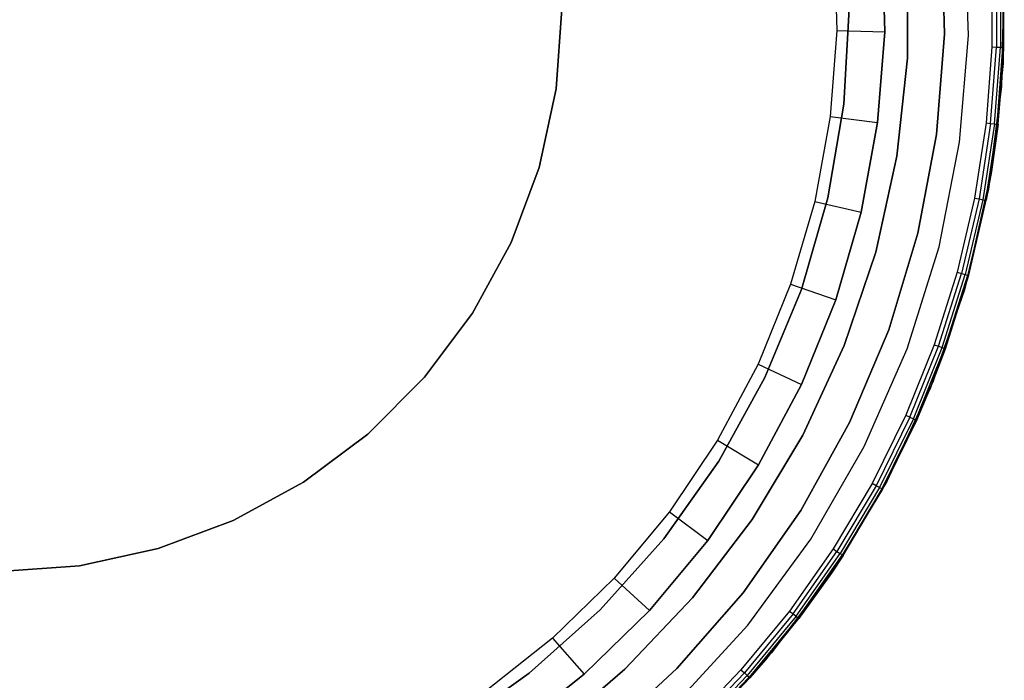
# Model space of a CAD drawing. Extents: x -4.24 to 4.16, y -4.27 to 4.13.
# Tile 4 of 8: x 0.05 to 4.16, y -2.88 to -0.12. Entities that reach past the tile are written whole.
import ezdxf

# ---------------------------------------------------------------- set-up
doc = ezdxf.new("R2010")
doc.units = 0
doc.header["$LTSCALE"] = 2.54
doc.layers.get('0').update_dxf_attribs({"color": 13, "linetype": 'CONTINUOUS'})

# ---------------------------------------------------------------- blocks, each defined once
blk = doc.blocks.new('Z_O_ENIE_SILBA_STL_1')
at = {"color": 0}
for p, q in [((8.2905, 4.1304, -5.8), (8.2782, 4.5764, -5.8)), ((8.2905, 4.1304, -0.15), (8.2782, 4.5764, -0.15)), ((8.2905, 4.1304, -5.8), (8.2782, 4.5764, -5.8)), ((8.2905, 4.1304, -0.15), (8.2782, 4.5764, -0.15)), ((7.9408, 4.1467, -6.2995), (7.931, 4.5275, -6.2995)), ((7.931, 4.5275, -4.6995), (7.9408, 4.1467, -4.6995)), ((7.931, 4.5275, -4.6995), (7.9408, 4.1467, -4.6995)), ((7.9408, 4.1467, -6.2995), (7.931, 4.5275, -6.2995)), ((8.1906, 4.1368, -7.1), (8.1794, 4.5572, -7.1)), ((8.1794, 4.5572, -6.95), (8.1906, 4.1368, -6.95)), ((8.1906, 4.1368, -7.1), (8.1794, 4.5572, -7.1)), ((8.1794, 4.5572, -6.95), (8.1906, 4.1368, -6.95)), ((7.7316, 4.5121, -6.4995), (7.7408, 4.1519, -6.4995)), ((7.7316, 4.5121, -6.4995), (7.7408, 4.1519, -6.4995)), ((8.0364, 4.0363, -6.95), (8.0364, 4.4477, -6.95)), ((8.0364, 4.4477, -6.76), (8.0364, 4.0363, -6.76)), ((8.0364, 4.0363, -6.95), (8.0364, 4.4477, -6.95)), ((8.0364, 4.4477, -6.76), (8.0364, 4.0363, -6.76)), ((8.4358, 4.4694), (8.4358, 4.0146)), ((8.4358, 4.4694), (8.4358, 4.0146)), ((8.4351, 4.4027, -5.7691), (8.4351, 4.0813, -5.7691)), ((8.4351, 4.4027, -5.7691), (8.4351, 4.0813, -5.7691)), ((8.4389, 4.0811, -5.75), (8.4389, 4.4029, -5.75)), ((8.4389, 4.0811, -5.75), (8.4389, 4.4029, -5.75)), ((8.389, 4.401, -5.8), (8.389, 4.083, -5.8)), ((8.389, 4.401, -5.8), (8.389, 4.083, -5.8)), ((8.4081, 4.4017, -5.7962), (8.4081, 4.0823, -5.7962)), ((8.4081, 4.4017, -5.7962), (8.4081, 4.0823, -5.7962)), ((8.4243, 4.4023, -5.7854), (8.4243, 4.0817, -5.7854)), ((8.4243, 4.4023, -5.7854), (8.4243, 4.0817, -5.7854)), ((8.4406, 4.3501, -5.8), (8.4295, 3.9179, -5.8)), ((8.4295, 3.9179, -7.1), (8.4406, 4.3501, -7.1)), ((8.4406, 4.3501, -5.8), (8.4295, 3.9179, -5.8)), ((8.4295, 3.9179, -7.1), (8.4406, 4.3501, -7.1)), ((6.592, 4.242), (6.5681, 3.9076)), ((6.5681, 3.9076, -0.15), (6.592, 4.242, -0.15)), ((6.592, 4.242), (6.5681, 3.9076)), ((6.5681, 3.9076, -0.15), (6.592, 4.242, -0.15)), ((7.792, 4.242, -6.76), (7.7697, 3.8445, -6.76)), ((7.7697, 3.8445, -5.8), (7.792, 4.242, -5.8)), ((7.7697, 3.8445, -5.8), (7.792, 4.242, -5.8)), ((7.792, 4.242, -6.76), (7.7697, 3.8445, -6.76)), ((7.7408, 4.1519, -6.4995), (7.713, 3.7926, -6.4995)), ((7.7408, 4.1519, -6.4995), (7.713, 3.7926, -6.4995)), ((7.7408, 4.1519, -6.4995), (7.9408, 4.1467, -6.2995)), ((7.7408, 4.1519, -6.4995), (7.9408, 4.1467, -6.2995)), ((7.9114, 3.7669, -6.2995), (7.9408, 4.1467, -6.2995)), ((7.9408, 4.1467, -4.6995), (7.9114, 3.7669, -4.6995)), ((7.9408, 4.1467, -4.6995), (7.9114, 3.7669, -4.6995)), ((7.9114, 3.7669, -6.2995), (7.9408, 4.1467, -6.2995)), ((7.9408, 4.1467, -6.2995), (7.9408, 4.1467, -4.6995)), ((7.9408, 4.1467, -6.2995), (7.9408, 4.1467, -4.6995)), ((8.1571, 3.7177, -7.1), (8.1906, 4.1368, -7.1)), ((8.1906, 4.1368, -6.95), (8.1571, 3.7177, -6.95)), ((8.1571, 3.7177, -7.1), (8.1906, 4.1368, -7.1)), ((8.1906, 4.1368, -6.95), (8.1571, 3.7177, -6.95)), ((8.1906, 4.1368, -7.1), (8.1906, 4.1368, -6.95)), ((8.1906, 4.1368, -7.1), (8.1906, 4.1368, -6.95)), ((8.2536, 3.6857, -5.8), (8.2905, 4.1304, -5.8)), ((8.2536, 3.6857, -0.15), (8.2905, 4.1304, -0.15)), ((8.2536, 3.6857, -5.8), (8.2905, 4.1304, -5.8)), ((8.2536, 3.6857, -0.15), (8.2905, 4.1304, -0.15)), ((8.2905, 4.1304, -0.15), (8.2905, 4.1304, -5.8)), ((8.2905, 4.1304, -0.15), (8.2905, 4.1304, -5.8)), ((8.389, 4.083, -5.8), (8.3646, 3.7661, -5.8)), ((8.389, 4.083, -5.8), (8.3646, 3.7661, -5.8)), ((8.3836, 3.7639, -5.7962), (8.4081, 4.0823, -5.7962)), ((8.3836, 3.7639, -5.7962), (8.4081, 4.0823, -5.7962)), ((8.389, 4.083, -5.8), (8.4081, 4.0823, -5.7962)), ((8.389, 4.083, -5.8), (8.4081, 4.0823, -5.7962)), ((8.3997, 3.762, -5.7854), (8.4243, 4.0817, -5.7854)), ((8.3997, 3.762, -5.7854), (8.4243, 4.0817, -5.7854)), ((8.4081, 4.0823, -5.7962), (8.4243, 4.0817, -5.7854)), ((8.4081, 4.0823, -5.7962), (8.4243, 4.0817, -5.7854)), ((8.4105, 3.7608, -5.7691), (8.4351, 4.0813, -5.7691)), ((8.4105, 3.7608, -5.7691), (8.4351, 4.0813, -5.7691)), ((8.4243, 4.0817, -5.7854), (8.4351, 4.0813, -5.7691)), ((8.4243, 4.0817, -5.7854), (8.4351, 4.0813, -5.7691)), ((8.4358, 4.0146, -5.75), (8.4351, 4.0813, -5.7691)), ((8.4351, 4.0813, -5.7691), (8.4389, 4.0811, -5.75)), ((8.4358, 4.0146, -5.75), (8.4351, 4.0813, -5.7691)), ((8.4351, 4.0813, -5.7691), (8.4389, 4.0811, -5.75)), ((8.4358, 4.0146), (8.4389, 4.0811, -5.75)), ((8.4358, 4.0146, -5.75), (8.4389, 4.0811, -5.75)), ((8.4358, 4.0146), (8.4389, 4.0811, -5.75)), ((8.4358, 4.0146, -5.75), (8.4389, 4.0811, -5.75)), ((7.9919, 3.6272, -6.95), (8.0364, 4.0363, -6.95)), ((8.0364, 4.0363, -6.76), (7.9919, 3.6272, -6.76)), ((7.9919, 3.6272, -6.95), (8.0364, 4.0363, -6.95)), ((8.0364, 4.0363, -6.76), (7.9919, 3.6272, -6.76)), ((8.0364, 4.0363, -6.95), (8.0364, 4.0363, -6.76)), ((8.0364, 4.0363, -6.95), (8.0364, 4.0363, -6.76)), ((8.4358, 4.0146), (8.3867, 3.5625)), ((8.4358, 4.0146), (8.3867, 3.5625)), ((8.4105, 3.7608, -5.7691), (8.4358, 4.0146, -5.75)), ((8.4105, 3.7608, -5.7691), (8.4358, 4.0146, -5.75)), ((8.4143, 3.7603, -5.75), (8.4358, 4.0146)), ((8.4143, 3.7603, -5.75), (8.4358, 4.0146)), ((8.4143, 3.7603, -5.75), (8.4358, 4.0146, -5.75)), ((8.4143, 3.7603, -5.75), (8.4358, 4.0146, -5.75)), ((8.4358, 4.0146, -5.75), (8.4358, 4.0146)), ((8.4358, 4.0146, -5.75), (8.4358, 4.0146)), ((8.4295, 3.9179, -5.8), (8.374, 3.489, -5.8)), ((8.374, 3.489, -7.1), (8.4295, 3.9179, -7.1)), ((8.4295, 3.9179, -5.8), (8.374, 3.489, -5.8)), ((8.374, 3.489, -7.1), (8.4295, 3.9179, -7.1)), ((8.4295, 3.9179, -5.8), (8.4295, 3.9179, -7.1)), ((8.4295, 3.9179, -5.8), (8.4295, 3.9179, -7.1)), ((6.5681, 3.9076), (6.4968, 3.5799)), ((6.4968, 3.5799, -0.15), (6.5681, 3.9076, -0.15)), ((6.5681, 3.9076), (6.4968, 3.5799)), ((6.4968, 3.5799, -0.15), (6.5681, 3.9076, -0.15)), ((6.5681, 3.9076), (6.5681, 3.9076, -0.15)), ((6.5681, 3.9076), (6.5681, 3.9076, -0.15)), ((7.7697, 3.8445, -6.76), (7.703, 3.4521, -6.76)), ((7.703, 3.4521, -5.8), (7.7697, 3.8445, -5.8)), ((7.703, 3.4521, -5.8), (7.7697, 3.8445, -5.8)), ((7.7697, 3.8445, -6.76), (7.703, 3.4521, -6.76)), ((7.7697, 3.8445, -6.76), (7.7697, 3.8445, -5.8)), ((7.7697, 3.8445, -6.76), (7.7697, 3.8445, -5.8)), ((7.713, 3.7926, -6.4995), (7.6484, 3.4381, -6.4995)), ((7.713, 3.7926, -6.4995), (7.6484, 3.4381, -6.4995)), ((7.713, 3.7926, -6.4995), (7.9114, 3.7669, -6.2995)), ((7.713, 3.7926, -6.4995), (7.9114, 3.7669, -6.2995)), ((7.8431, 3.3922, -6.2995), (7.9114, 3.7669, -6.2995)), ((7.9114, 3.7669, -4.6995), (7.8431, 3.3922, -4.6995)), ((7.9114, 3.7669, -4.6995), (7.8431, 3.3922, -4.6995)), ((7.8431, 3.3922, -6.2995), (7.9114, 3.7669, -6.2995)), ((7.9114, 3.7669, -6.2995), (7.9114, 3.7669, -4.6995)), ((7.9114, 3.7669, -6.2995), (7.9114, 3.7669, -4.6995)), ((8.3646, 3.7661, -5.8), (8.3161, 3.4519, -5.8)), ((8.3646, 3.7661, -5.8), (8.3161, 3.4519, -5.8)), ((8.3836, 3.7639, -5.7962), (8.3349, 3.4482, -5.7962)), ((8.3836, 3.7639, -5.7962), (8.3349, 3.4482, -5.7962)), ((8.3997, 3.762, -5.7854), (8.3508, 3.4451, -5.7854)), ((8.3997, 3.762, -5.7854), (8.3508, 3.4451, -5.7854)), ((8.4105, 3.7608, -5.7691), (8.3614, 3.4431, -5.7691)), ((8.4105, 3.7608, -5.7691), (8.3614, 3.4431, -5.7691)), ((8.3646, 3.7661, -5.8), (8.3836, 3.7639, -5.7962)), ((8.3646, 3.7661, -5.8), (8.3836, 3.7639, -5.7962)), ((8.3836, 3.7639, -5.7962), (8.3997, 3.762, -5.7854)), ((8.3836, 3.7639, -5.7962), (8.3997, 3.762, -5.7854)), ((8.4105, 3.7608, -5.7691), (8.3867, 3.5625, -5.75)), ((8.4105, 3.7608, -5.7691), (8.3867, 3.5625, -5.75)), ((8.3867, 3.5625, -5.75), (8.4143, 3.7603, -5.75)), ((8.4143, 3.7603, -5.75), (8.3867, 3.5625)), ((8.4143, 3.7603, -5.75), (8.3867, 3.5625)), ((8.3867, 3.5625, -5.75), (8.4143, 3.7603, -5.75)), ((8.3997, 3.762, -5.7854), (8.4105, 3.7608, -5.7691)), ((8.3997, 3.762, -5.7854), (8.4105, 3.7608, -5.7691)), ((8.4143, 3.7603, -5.75), (8.4105, 3.7608, -5.7691)), ((8.4143, 3.7603, -5.75), (8.4105, 3.7608, -5.7691)), ((8.0791, 3.3046, -7.1), (8.1571, 3.7177, -7.1)), ((8.1571, 3.7177, -6.95), (8.0791, 3.3046, -6.95)), ((8.0791, 3.3046, -7.1), (8.1571, 3.7177, -7.1)), ((8.1571, 3.7177, -6.95), (8.0791, 3.3046, -6.95)), ((8.1571, 3.7177, -7.1), (8.1571, 3.7177, -6.95)), ((8.1571, 3.7177, -7.1), (8.1571, 3.7177, -6.95)), ((8.1681, 3.2478, -5.8), (8.2536, 3.6857, -5.8)), ((8.1681, 3.2478, -0.15), (8.2536, 3.6857, -0.15)), ((8.1681, 3.2478, -5.8), (8.2536, 3.6857, -5.8)), ((8.1681, 3.2478, -0.15), (8.2536, 3.6857, -0.15)), ((8.2536, 3.6857, -0.15), (8.2536, 3.6857, -5.8)), ((8.2536, 3.6857, -0.15), (8.2536, 3.6857, -5.8)), ((7.9035, 3.2254, -6.95), (7.9919, 3.6272, -6.95)), ((7.9919, 3.6272, -6.76), (7.9035, 3.2254, -6.76)), ((7.9035, 3.2254, -6.95), (7.9919, 3.6272, -6.95)), ((7.9919, 3.6272, -6.76), (7.9035, 3.2254, -6.76)), ((7.9919, 3.6272, -6.95), (7.9919, 3.6272, -6.76)), ((7.9919, 3.6272, -6.95), (7.9919, 3.6272, -6.76)), ((6.4968, 3.5799), (6.3796, 3.2658)), ((6.3796, 3.2658, -0.15), (6.4968, 3.5799, -0.15)), ((6.4968, 3.5799), (6.3796, 3.2658)), ((6.3796, 3.2658, -0.15), (6.4968, 3.5799, -0.15)), ((6.4968, 3.5799), (6.4968, 3.5799, -0.15)), ((6.4968, 3.5799), (6.4968, 3.5799, -0.15)), ((8.2889, 3.1184, -5.75), (8.3867, 3.5625)), ((8.3867, 3.5625), (8.2889, 3.1184)), ((8.2889, 3.1184, -5.75), (8.3867, 3.5625)), ((8.3867, 3.5625), (8.2889, 3.1184)), ((8.2919, 3.1291, -5.75), (8.3867, 3.5625)), ((8.2919, 3.1291, -5.75), (8.3867, 3.5625)), ((8.3614, 3.4431, -5.7691), (8.3867, 3.5625, -5.75)), ((8.3614, 3.4431, -5.7691), (8.3867, 3.5625, -5.75)), ((8.3652, 3.4424, -5.75), (8.3867, 3.5625, -5.75)), ((8.3867, 3.5625), (8.3652, 3.4424, -5.75)), ((8.3867, 3.5625), (8.3652, 3.4424, -5.75)), ((8.3652, 3.4424, -5.75), (8.3867, 3.5625, -5.75)), ((8.3867, 3.5625, -5.75), (8.3867, 3.5625)), ((8.3867, 3.5625, -5.75), (8.3867, 3.5625)), ((8.374, 3.489, -5.8), (8.2746, 3.0682, -5.8)), ((8.2746, 3.0682, -7.1), (8.374, 3.489, -7.1)), ((8.374, 3.489, -5.8), (8.2746, 3.0682, -5.8)), ((8.2746, 3.0682, -7.1), (8.374, 3.489, -7.1)), ((8.374, 3.489, -5.8), (8.374, 3.489, -7.1)), ((8.374, 3.489, -5.8), (8.374, 3.489, -7.1)), ((7.6484, 3.4381, -6.4995), (7.5477, 3.0921, -6.4995)), ((7.6484, 3.4381, -6.4995), (7.5477, 3.0921, -6.4995)), ((7.703, 3.4521, -6.76), (7.5928, 3.0695, -6.76)), ((7.5928, 3.0695, -5.8), (7.703, 3.4521, -5.8)), ((7.5928, 3.0695, -5.8), (7.703, 3.4521, -5.8)), ((7.703, 3.4521, -6.76), (7.5928, 3.0695, -6.76)), ((7.6484, 3.4381, -6.4995), (7.8431, 3.3922, -6.2995)), ((7.6484, 3.4381, -6.4995), (7.8431, 3.3922, -6.2995)), ((7.703, 3.4521, -6.76), (7.703, 3.4521, -5.8)), ((7.703, 3.4521, -6.76), (7.703, 3.4521, -5.8)), ((8.3161, 3.4519, -5.8), (8.2437, 3.1423, -5.8)), ((8.3161, 3.4519, -5.8), (8.2437, 3.1423, -5.8)), ((8.3349, 3.4482, -5.7962), (8.2621, 3.1373, -5.7962)), ((8.3349, 3.4482, -5.7962), (8.2621, 3.1373, -5.7962)), ((8.3508, 3.4451, -5.7854), (8.2777, 3.133, -5.7854)), ((8.3508, 3.4451, -5.7854), (8.2777, 3.133, -5.7854)), ((8.3614, 3.4431, -5.7691), (8.2882, 3.1301, -5.7691)), ((8.3614, 3.4431, -5.7691), (8.2882, 3.1301, -5.7691)), ((8.2919, 3.1291, -5.75), (8.3652, 3.4424, -5.75)), ((8.2919, 3.1291, -5.75), (8.3652, 3.4424, -5.75)), ((8.3161, 3.4519, -5.8), (8.3349, 3.4482, -5.7962)), ((8.3161, 3.4519, -5.8), (8.3349, 3.4482, -5.7962)), ((8.3349, 3.4482, -5.7962), (8.3508, 3.4451, -5.7854)), ((8.3349, 3.4482, -5.7962), (8.3508, 3.4451, -5.7854)), ((8.3508, 3.4451, -5.7854), (8.3614, 3.4431, -5.7691)), ((8.3508, 3.4451, -5.7854), (8.3614, 3.4431, -5.7691)), ((8.3652, 3.4424, -5.75), (8.3614, 3.4431, -5.7691)), ((8.3652, 3.4424, -5.75), (8.3614, 3.4431, -5.7691)), ((7.7366, 3.0264, -6.2995), (7.8431, 3.3922, -6.2995)), ((7.8431, 3.3922, -4.6995), (7.7366, 3.0264, -4.6995)), ((7.8431, 3.3922, -4.6995), (7.7366, 3.0264, -4.6995)), ((7.7366, 3.0264, -6.2995), (7.8431, 3.3922, -6.2995)), ((7.8431, 3.3922, -6.2995), (7.8431, 3.3922, -4.6995)), ((7.8431, 3.3922, -6.2995), (7.8431, 3.3922, -4.6995)), ((7.9578, 2.902, -7.1), (8.0791, 3.3046, -7.1)), ((8.0791, 3.3046, -6.95), (7.9578, 2.902, -6.95)), ((7.9578, 2.902, -7.1), (8.0791, 3.3046, -7.1)), ((8.0791, 3.3046, -6.95), (7.9578, 2.902, -6.95)), ((8.0791, 3.3046, -7.1), (8.0791, 3.3046, -6.95)), ((8.0791, 3.3046, -7.1), (8.0791, 3.3046, -6.95)), ((6.3796, 3.2658), (6.2189, 2.9715)), ((6.2189, 2.9715, -0.15), (6.3796, 3.2658, -0.15)), ((6.3796, 3.2658), (6.2189, 2.9715)), ((6.2189, 2.9715, -0.15), (6.3796, 3.2658, -0.15)), ((6.3796, 3.2658), (6.3796, 3.2658, -0.15)), ((6.3796, 3.2658), (6.3796, 3.2658, -0.15)), ((7.7721, 2.8355, -6.95), (7.9035, 3.2254, -6.95)), ((7.9035, 3.2254, -6.76), (7.7721, 2.8355, -6.76)), ((7.7721, 2.8355, -6.95), (7.9035, 3.2254, -6.95)), ((7.9035, 3.2254, -6.76), (7.7721, 2.8355, -6.76)), ((7.9035, 3.2254, -6.95), (7.9035, 3.2254, -6.76)), ((7.9035, 3.2254, -6.95), (7.9035, 3.2254, -6.76)), ((8.0349, 2.8219, -5.8), (8.1681, 3.2478, -5.8)), ((8.0349, 2.8219, -0.15), (8.1681, 3.2478, -0.15)), ((8.0349, 2.8219, -5.8), (8.1681, 3.2478, -5.8)), ((8.0349, 2.8219, -0.15), (8.1681, 3.2478, -0.15)), ((8.1681, 3.2478, -0.15), (8.1681, 3.2478, -5.8)), ((8.1681, 3.2478, -0.15), (8.1681, 3.2478, -5.8)), ((8.2437, 3.1423, -5.8), (8.1477, 2.8392, -5.8)), ((8.2437, 3.1423, -5.8), (8.1477, 2.8392, -5.8)), ((8.1657, 2.8328, -5.7962), (8.2621, 3.1373, -5.7962)), ((8.1657, 2.8328, -5.7962), (8.2621, 3.1373, -5.7962)), ((8.181, 2.8273, -5.7854), (8.2777, 3.133, -5.7854)), ((8.181, 2.8273, -5.7854), (8.2777, 3.133, -5.7854)), ((8.1912, 2.8236, -5.7691), (8.2882, 3.1301, -5.7691)), ((8.1912, 2.8236, -5.7691), (8.2882, 3.1301, -5.7691)), ((8.2437, 3.1423, -5.8), (8.2621, 3.1373, -5.7962)), ((8.2437, 3.1423, -5.8), (8.2621, 3.1373, -5.7962)), ((8.2621, 3.1373, -5.7962), (8.2777, 3.133, -5.7854)), ((8.2621, 3.1373, -5.7962), (8.2777, 3.133, -5.7854)), ((8.2777, 3.133, -5.7854), (8.2882, 3.1301, -5.7691)), ((8.2777, 3.133, -5.7854), (8.2882, 3.1301, -5.7691)), ((8.2889, 3.1184, -5.75), (8.2882, 3.1301, -5.7691)), ((8.2882, 3.1301, -5.7691), (8.2919, 3.1291, -5.75)), ((8.2889, 3.1184, -5.75), (8.2882, 3.1301, -5.7691)), ((8.2882, 3.1301, -5.7691), (8.2919, 3.1291, -5.75)), ((8.2889, 3.1184, -5.75), (8.2919, 3.1291, -5.75)), ((8.2889, 3.1184, -5.75), (8.2919, 3.1291, -5.75)), ((7.5477, 3.0921, -6.4995), (7.412, 2.7583, -6.4995)), ((7.5477, 3.0921, -6.4995), (7.412, 2.7583, -6.4995)), ((7.5477, 3.0921, -6.4995), (7.7366, 3.0264, -6.2995)), ((7.5477, 3.0921, -6.4995), (7.7366, 3.0264, -6.2995)), ((8.2889, 3.1184), (8.1437, 2.6874)), ((8.2889, 3.1184), (8.1437, 2.6874)), ((8.1912, 2.8236, -5.7691), (8.2889, 3.1184, -5.75)), ((8.1912, 2.8236, -5.7691), (8.2889, 3.1184, -5.75)), ((8.1948, 2.8223, -5.75), (8.2889, 3.1184)), ((8.1948, 2.8223, -5.75), (8.2889, 3.1184)), ((8.1948, 2.8223, -5.75), (8.2889, 3.1184, -5.75)), ((8.1948, 2.8223, -5.75), (8.2889, 3.1184, -5.75)), ((8.2889, 3.1184, -5.75), (8.2889, 3.1184)), ((8.2889, 3.1184, -5.75), (8.2889, 3.1184)), ((7.5928, 3.0695, -6.76), (7.4404, 2.7017, -6.76)), ((7.4404, 2.7017, -5.8), (7.5928, 3.0695, -5.8)), ((7.4404, 2.7017, -5.8), (7.5928, 3.0695, -5.8)), ((7.5928, 3.0695, -6.76), (7.4404, 2.7017, -6.76)), ((7.5928, 3.0695, -6.76), (7.5928, 3.0695, -5.8)), ((7.5928, 3.0695, -6.76), (7.5928, 3.0695, -5.8)), ((8.2746, 3.0682, -5.8), (8.1326, 2.6597, -5.8)), ((8.1326, 2.6597, -7.1), (8.2746, 3.0682, -7.1)), ((8.2746, 3.0682, -5.8), (8.1326, 2.6597, -5.8)), ((8.1326, 2.6597, -7.1), (8.2746, 3.0682, -7.1)), ((8.2746, 3.0682, -5.8), (8.2746, 3.0682, -7.1)), ((8.2746, 3.0682, -5.8), (8.2746, 3.0682, -7.1)), ((7.5931, 2.6735, -6.2995), (7.7366, 3.0264, -6.2995)), ((7.7366, 3.0264, -4.6995), (7.5931, 2.6735, -4.6995)), ((7.7366, 3.0264, -4.6995), (7.5931, 2.6735, -4.6995)), ((7.5931, 2.6735, -6.2995), (7.7366, 3.0264, -6.2995)), ((7.7366, 3.0264, -6.2995), (7.7366, 3.0264, -4.6995)), ((7.7366, 3.0264, -6.2995), (7.7366, 3.0264, -4.6995)), ((6.2189, 2.9715), (6.018, 2.7031)), ((6.018, 2.7031, -0.15), (6.2189, 2.9715, -0.15)), ((6.2189, 2.9715), (6.018, 2.7031)), ((6.018, 2.7031, -0.15), (6.2189, 2.9715, -0.15)), ((6.2189, 2.9715), (6.2189, 2.9715, -0.15)), ((6.2189, 2.9715), (6.2189, 2.9715, -0.15)), ((7.7943, 2.5146, -7.1), (7.9578, 2.902, -7.1)), ((7.9578, 2.902, -6.95), (7.7943, 2.5146, -6.95)), ((7.7943, 2.5146, -7.1), (7.9578, 2.902, -7.1)), ((7.9578, 2.902, -6.95), (7.7943, 2.5146, -6.95)), ((7.9578, 2.902, -7.1), (7.9578, 2.902, -6.95)), ((7.9578, 2.902, -7.1), (7.9578, 2.902, -6.95)), ((8.1477, 2.8392, -5.8), (8.0289, 2.5444, -5.8)), ((8.1477, 2.8392, -5.8), (8.0289, 2.5444, -5.8)), ((8.1477, 2.8392, -5.8), (8.1657, 2.8328, -5.7962)), ((8.1477, 2.8392, -5.8), (8.1657, 2.8328, -5.7962)), ((7.5993, 2.462, -6.95), (7.7721, 2.8355, -6.95)), ((7.7721, 2.8355, -6.76), (7.5993, 2.462, -6.76)), ((7.5993, 2.462, -6.95), (7.7721, 2.8355, -6.95)), ((7.7721, 2.8355, -6.76), (7.5993, 2.462, -6.76)), ((7.7721, 2.8355, -6.95), (7.7721, 2.8355, -6.76)), ((7.7721, 2.8355, -6.95), (7.7721, 2.8355, -6.76)), ((7.8556, 2.4133, -5.8), (8.0349, 2.8219, -5.8)), ((7.8556, 2.4133, -0.15), (8.0349, 2.8219, -0.15)), ((7.8556, 2.4133, -5.8), (8.0349, 2.8219, -5.8)), ((7.8556, 2.4133, -0.15), (8.0349, 2.8219, -0.15)), ((8.0349, 2.8219, -0.15), (8.0349, 2.8219, -5.8)), ((8.0349, 2.8219, -0.15), (8.0349, 2.8219, -5.8)), ((8.0464, 2.5365, -5.7962), (8.1657, 2.8328, -5.7962)), ((8.0464, 2.5365, -5.7962), (8.1657, 2.8328, -5.7962)), ((8.0612, 2.5299, -5.7854), (8.181, 2.8273, -5.7854)), ((8.0612, 2.5299, -5.7854), (8.181, 2.8273, -5.7854)), ((8.071, 2.5255, -5.7691), (8.1912, 2.8236, -5.7691)), ((8.071, 2.5255, -5.7691), (8.1912, 2.8236, -5.7691)), ((8.1437, 2.6874, -5.75), (8.1912, 2.8236, -5.7691)), ((8.1437, 2.6874, -5.75), (8.1912, 2.8236, -5.7691)), ((8.1437, 2.6874), (8.1948, 2.8223, -5.75)), ((8.1437, 2.6874, -5.75), (8.1948, 2.8223, -5.75)), ((8.1437, 2.6874), (8.1948, 2.8223, -5.75)), ((8.1437, 2.6874, -5.75), (8.1948, 2.8223, -5.75)), ((8.1657, 2.8328, -5.7962), (8.181, 2.8273, -5.7854)), ((8.1657, 2.8328, -5.7962), (8.181, 2.8273, -5.7854)), ((8.181, 2.8273, -5.7854), (8.1912, 2.8236, -5.7691)), ((8.181, 2.8273, -5.7854), (8.1912, 2.8236, -5.7691)), ((8.1948, 2.8223, -5.75), (8.1912, 2.8236, -5.7691)), ((8.1948, 2.8223, -5.75), (8.1912, 2.8236, -5.7691)), ((7.412, 2.7583, -6.4995), (7.2426, 2.4402, -6.4995)), ((7.412, 2.7583, -6.4995), (7.2426, 2.4402, -6.4995)), ((7.412, 2.7583, -6.4995), (7.5931, 2.6735, -6.2995)), ((7.412, 2.7583, -6.4995), (7.5931, 2.6735, -6.2995)), ((6.018, 2.7031), (5.7809, 2.466)), ((5.7809, 2.466, -0.15), (6.018, 2.7031, -0.15)), ((6.018, 2.7031), (5.7809, 2.466)), ((5.7809, 2.466, -0.15), (6.018, 2.7031, -0.15)), ((6.018, 2.7031), (6.018, 2.7031, -0.15)), ((6.018, 2.7031), (6.018, 2.7031, -0.15)), ((7.4404, 2.7017, -6.76), (7.2479, 2.3533, -6.76)), ((7.2479, 2.3533, -5.8), (7.4404, 2.7017, -5.8)), ((7.2479, 2.3533, -5.8), (7.4404, 2.7017, -5.8)), ((7.4404, 2.7017, -6.76), (7.2479, 2.3533, -6.76)), ((7.4404, 2.7017, -6.76), (7.4404, 2.7017, -5.8)), ((7.4404, 2.7017, -6.76), (7.4404, 2.7017, -5.8)), ((8.1437, 2.6874), (7.9528, 2.2747)), ((8.1437, 2.6874), (7.9528, 2.2747)), ((8.071, 2.5255, -5.7691), (8.1437, 2.6874, -5.75)), ((8.071, 2.5255, -5.7691), (8.1437, 2.6874, -5.75)), ((8.0745, 2.5239, -5.75), (8.1437, 2.6874)), ((8.0745, 2.5239, -5.75), (8.1437, 2.6874)), ((8.0745, 2.5239, -5.75), (8.1437, 2.6874, -5.75)), ((8.0745, 2.5239, -5.75), (8.1437, 2.6874, -5.75)), ((8.1437, 2.6874, -5.75), (8.1437, 2.6874)), ((8.1437, 2.6874, -5.75), (8.1437, 2.6874)), ((7.4141, 2.3373, -6.2995), (7.5931, 2.6735, -6.2995)), ((7.5931, 2.6735, -4.6995), (7.4141, 2.3373, -4.6995)), ((7.5931, 2.6735, -4.6995), (7.4141, 2.3373, -4.6995)), ((7.4141, 2.3373, -6.2995), (7.5931, 2.6735, -6.2995)), ((7.5931, 2.6735, -6.2995), (7.5931, 2.6735, -4.6995)), ((7.5931, 2.6735, -6.2995), (7.5931, 2.6735, -4.6995)), ((8.1326, 2.6597, -5.8), (7.9493, 2.2681, -5.8)), ((7.9493, 2.2681, -7.1), (8.1326, 2.6597, -7.1)), ((8.1326, 2.6597, -5.8), (7.9493, 2.2681, -5.8)), ((7.9493, 2.2681, -7.1), (8.1326, 2.6597, -7.1)), ((8.1326, 2.6597, -5.8), (8.1326, 2.6597, -7.1)), ((8.1326, 2.6597, -5.8), (8.1326, 2.6597, -7.1)), ((7.5906, 2.1468, -7.1), (7.7943, 2.5146, -7.1)), ((7.7943, 2.5146, -6.95), (7.5906, 2.1468, -6.95)), ((7.5906, 2.1468, -7.1), (7.7943, 2.5146, -7.1)), ((7.7943, 2.5146, -6.95), (7.5906, 2.1468, -6.95)), ((7.7943, 2.5146, -7.1), (7.7943, 2.5146, -6.95)), ((7.7943, 2.5146, -7.1), (7.7943, 2.5146, -6.95)), ((8.0289, 2.5444, -5.8), (7.8878, 2.2595, -5.8)), ((8.0289, 2.5444, -5.8), (7.8878, 2.2595, -5.8)), ((8.0464, 2.5365, -5.7962), (7.9046, 2.2503, -5.7962)), ((8.0464, 2.5365, -5.7962), (7.9046, 2.2503, -5.7962)), ((8.0612, 2.5299, -5.7854), (7.9189, 2.2426, -5.7854)), ((8.0612, 2.5299, -5.7854), (7.9189, 2.2426, -5.7854)), ((8.071, 2.5255, -5.7691), (7.9284, 2.2374, -5.7691)), ((8.071, 2.5255, -5.7691), (7.9284, 2.2374, -5.7691)), ((8.0745, 2.5239, -5.75), (7.9284, 2.2374, -5.7691)), ((8.0745, 2.5239, -5.75), (7.9284, 2.2374, -5.7691)), ((7.9528, 2.2747), (8.0745, 2.5239, -5.75)), ((7.9528, 2.2747, -5.75), (8.0745, 2.5239, -5.75)), ((7.9528, 2.2747), (8.0745, 2.5239, -5.75)), ((7.9528, 2.2747, -5.75), (8.0745, 2.5239, -5.75)), ((8.0289, 2.5444, -5.8), (8.0464, 2.5365, -5.7962)), ((8.0289, 2.5444, -5.8), (8.0464, 2.5365, -5.7962)), ((8.0464, 2.5365, -5.7962), (8.0612, 2.5299, -5.7854)), ((8.0464, 2.5365, -5.7962), (8.0612, 2.5299, -5.7854)), ((8.0612, 2.5299, -5.7854), (8.071, 2.5255, -5.7691)), ((8.0612, 2.5299, -5.7854), (8.071, 2.5255, -5.7691)), ((8.0745, 2.5239, -5.75), (8.071, 2.5255, -5.7691)), ((8.0745, 2.5239, -5.75), (8.071, 2.5255, -5.7691)), ((5.7809, 2.466), (5.5125, 2.2651)), ((5.5125, 2.2651, -0.15), (5.7809, 2.466, -0.15)), ((5.7809, 2.466), (5.5125, 2.2651)), ((5.5125, 2.2651, -0.15), (5.7809, 2.466, -0.15)), ((5.7809, 2.466), (5.7809, 2.466, -0.15)), ((5.7809, 2.466), (5.7809, 2.466, -0.15)), ((7.2426, 2.4402, -6.4995), (7.0414, 2.1412, -6.4995)), ((7.2426, 2.4402, -6.4995), (7.0414, 2.1412, -6.4995)), ((7.2426, 2.4402, -6.4995), (7.4141, 2.3373, -6.2995)), ((7.2426, 2.4402, -6.4995), (7.4141, 2.3373, -6.2995)), ((7.3872, 2.1095, -6.95), (7.5993, 2.462, -6.95)), ((7.5993, 2.462, -6.76), (7.3872, 2.1095, -6.76)), ((7.3872, 2.1095, -6.95), (7.5993, 2.462, -6.95)), ((7.5993, 2.462, -6.76), (7.3872, 2.1095, -6.76)), ((7.5993, 2.462, -6.95), (7.5993, 2.462, -6.76)), ((7.5993, 2.462, -6.95), (7.5993, 2.462, -6.76)), ((7.6325, 2.0269, -5.8), (7.8556, 2.4133, -5.8)), ((7.6325, 2.0269, -0.15), (7.8556, 2.4133, -0.15)), ((7.6325, 2.0269, -5.8), (7.8556, 2.4133, -5.8)), ((7.6325, 2.0269, -0.15), (7.8556, 2.4133, -0.15)), ((7.8556, 2.4133, -0.15), (7.8556, 2.4133, -5.8)), ((7.8556, 2.4133, -0.15), (7.8556, 2.4133, -5.8)), ((7.2479, 2.3533, -6.76), (7.0175, 2.0286, -6.76)), ((7.0175, 2.0286, -5.8), (7.2479, 2.3533, -5.8)), ((7.0175, 2.0286, -5.8), (7.2479, 2.3533, -5.8)), ((7.2479, 2.3533, -6.76), (7.0175, 2.0286, -6.76)), ((7.2479, 2.3533, -6.76), (7.2479, 2.3533, -5.8)), ((7.2479, 2.3533, -6.76), (7.2479, 2.3533, -5.8)), ((7.2014, 2.0212, -6.2995), (7.4141, 2.3373, -6.2995)), ((7.4141, 2.3373, -4.6995), (7.2014, 2.0212, -4.6995)), ((7.4141, 2.3373, -4.6995), (7.2014, 2.0212, -4.6995)), ((7.2014, 2.0212, -6.2995), (7.4141, 2.3373, -6.2995)), ((7.4141, 2.3373, -6.2995), (7.4141, 2.3373, -4.6995)), ((7.4141, 2.3373, -6.2995), (7.4141, 2.3373, -4.6995)), ((5.5125, 2.2651), (5.2182, 2.1044)), ((5.2182, 2.1044, -0.15), (5.5125, 2.2651, -0.15)), ((5.5125, 2.2651), (5.2182, 2.1044)), ((5.2182, 2.1044, -0.15), (5.5125, 2.2651, -0.15)), ((5.5125, 2.2651), (5.5125, 2.2651, -0.15)), ((5.5125, 2.2651), (5.5125, 2.2651, -0.15)), ((7.9528, 2.2747), (7.7183, 1.885)), ((7.9528, 2.2747), (7.7183, 1.885)), ((7.9493, 2.2681, -5.8), (7.7266, 1.8974, -5.8)), ((7.7266, 1.8974, -7.1), (7.9493, 2.2681, -7.1)), ((7.9493, 2.2681, -5.8), (7.7266, 1.8974, -5.8)), ((7.7266, 1.8974, -7.1), (7.9493, 2.2681, -7.1)), ((7.9528, 2.2747, -5.75), (7.9284, 2.2374, -5.7691)), ((7.9528, 2.2747, -5.75), (7.9284, 2.2374, -5.7691)), ((7.9318, 2.2356, -5.75), (7.9528, 2.2747)), ((7.9318, 2.2356, -5.75), (7.9528, 2.2747)), ((7.9318, 2.2356, -5.75), (7.9528, 2.2747, -5.75)), ((7.9318, 2.2356, -5.75), (7.9528, 2.2747, -5.75)), ((7.9493, 2.2681, -5.8), (7.9493, 2.2681, -7.1)), ((7.9493, 2.2681, -5.8), (7.9493, 2.2681, -7.1)), ((7.9528, 2.2747, -5.75), (7.9528, 2.2747)), ((7.9528, 2.2747, -5.75), (7.9528, 2.2747)), ((7.9318, 2.2356, -5.75), (7.7183, 1.885)), ((7.9318, 2.2356, -5.75), (7.7183, 1.885)), ((7.8878, 2.2595, -5.8), (7.7254, 1.9862, -5.8)), ((7.8878, 2.2595, -5.8), (7.7254, 1.9862, -5.8)), ((7.9046, 2.2503, -5.7962), (7.7414, 1.9758, -5.7962)), ((7.9046, 2.2503, -5.7962), (7.7414, 1.9758, -5.7962)), ((7.9189, 2.2426, -5.7854), (7.755, 1.967, -5.7854)), ((7.9189, 2.2426, -5.7854), (7.755, 1.967, -5.7854)), ((7.9284, 2.2374, -5.7691), (7.7641, 1.9611, -5.7691)), ((7.9284, 2.2374, -5.7691), (7.7641, 1.9611, -5.7691)), ((7.7673, 1.959, -5.75), (7.9318, 2.2356, -5.75)), ((7.7673, 1.959, -5.75), (7.9318, 2.2356, -5.75)), ((7.9046, 2.2503, -5.7962), (7.8878, 2.2595, -5.8)), ((7.9046, 2.2503, -5.7962), (7.8878, 2.2595, -5.8)), ((7.9189, 2.2426, -5.7854), (7.9046, 2.2503, -5.7962)), ((7.9189, 2.2426, -5.7854), (7.9046, 2.2503, -5.7962)), ((7.9284, 2.2374, -5.7691), (7.9189, 2.2426, -5.7854)), ((7.9284, 2.2374, -5.7691), (7.9189, 2.2426, -5.7854)), ((7.9284, 2.2374, -5.7691), (7.9318, 2.2356, -5.75)), ((7.9284, 2.2374, -5.7691), (7.9318, 2.2356, -5.75)), ((7.0414, 2.1412, -6.4995), (6.8106, 1.8645, -6.4995)), ((7.0414, 2.1412, -6.4995), (6.8106, 1.8645, -6.4995)), ((7.0414, 2.1412, -6.4995), (7.2014, 2.0212, -6.2995)), ((7.0414, 2.1412, -6.4995), (7.2014, 2.0212, -6.2995)), ((7.3489, 1.8028, -7.1), (7.5906, 2.1468, -7.1)), ((7.5906, 2.1468, -6.95), (7.3489, 1.8028, -6.95)), ((7.3489, 1.8028, -7.1), (7.5906, 2.1468, -7.1)), ((7.5906, 2.1468, -6.95), (7.3489, 1.8028, -6.95)), ((7.5906, 2.1468, -7.1), (7.5906, 2.1468, -6.95)), ((7.5906, 2.1468, -7.1), (7.5906, 2.1468, -6.95)), ((5.2182, 2.1044), (4.9041, 1.9872)), ((4.9041, 1.9872, -0.15), (5.2182, 2.1044, -0.15)), ((5.2182, 2.1044), (4.9041, 1.9872)), ((4.9041, 1.9872, -0.15), (5.2182, 2.1044, -0.15)), ((5.2182, 2.1044), (5.2182, 2.1044, -0.15)), ((5.2182, 2.1044), (5.2182, 2.1044, -0.15)), ((7.1382, 1.7819, -6.95), (7.3872, 2.1095, -6.95)), ((7.3872, 2.1095, -6.76), (7.1382, 1.7819, -6.76)), ((7.1382, 1.7819, -6.95), (7.3872, 2.1095, -6.95)), ((7.3872, 2.1095, -6.76), (7.1382, 1.7819, -6.76)), ((7.3872, 2.1095, -6.95), (7.3872, 2.1095, -6.76)), ((7.3872, 2.1095, -6.95), (7.3872, 2.1095, -6.76)), ((7.0175, 2.0286, -6.76), (6.7522, 1.7318, -6.76)), ((6.7522, 1.7318, -5.8), (7.0175, 2.0286, -5.8)), ((6.7522, 1.7318, -5.8), (7.0175, 2.0286, -5.8)), ((7.0175, 2.0286, -6.76), (6.7522, 1.7318, -6.76)), ((6.9574, 1.7287, -6.2995), (7.2014, 2.0212, -6.2995)), ((7.2014, 2.0212, -4.6995), (6.9574, 1.7287, -4.6995)), ((7.2014, 2.0212, -4.6995), (6.9574, 1.7287, -4.6995)), ((6.9574, 1.7287, -6.2995), (7.2014, 2.0212, -6.2995)), ((7.0175, 2.0286, -6.76), (7.0175, 2.0286, -5.8)), ((7.0175, 2.0286, -6.76), (7.0175, 2.0286, -5.8)), ((7.2014, 2.0212, -6.2995), (7.2014, 2.0212, -4.6995)), ((7.2014, 2.0212, -6.2995), (7.2014, 2.0212, -4.6995)), ((7.3683, 1.6673, -5.8), (7.6325, 2.0269, -5.8)), ((7.3683, 1.6673, -0.15), (7.6325, 2.0269, -0.15)), ((7.3683, 1.6673, -5.8), (7.6325, 2.0269, -5.8)), ((7.3683, 1.6673, -0.15), (7.6325, 2.0269, -0.15)), ((7.6325, 2.0269, -0.15), (7.6325, 2.0269, -5.8)), ((7.6325, 2.0269, -0.15), (7.6325, 2.0269, -5.8)), ((4.9041, 1.9872), (4.5764, 1.9159)), ((4.5764, 1.9159, -0.15), (4.9041, 1.9872, -0.15)), ((4.9041, 1.9872), (4.5764, 1.9159)), ((4.5764, 1.9159, -0.15), (4.9041, 1.9872, -0.15)), ((4.9041, 1.9872), (4.9041, 1.9872, -0.15)), ((4.9041, 1.9872), (4.9041, 1.9872, -0.15)), ((7.7254, 1.9862, -5.8), (7.5425, 1.7262, -5.8)), ((7.7254, 1.9862, -5.8), (7.5425, 1.7262, -5.8)), ((7.5577, 1.7146, -5.7962), (7.7414, 1.9758, -5.7962)), ((7.5577, 1.7146, -5.7962), (7.7414, 1.9758, -5.7962)), ((7.7254, 1.9862, -5.8), (7.7414, 1.9758, -5.7962)), ((7.7254, 1.9862, -5.8), (7.7414, 1.9758, -5.7962)), ((7.7414, 1.9758, -5.7962), (7.755, 1.967, -5.7854)), ((7.7414, 1.9758, -5.7962), (7.755, 1.967, -5.7854)), ((7.5706, 1.7047, -5.7854), (7.755, 1.967, -5.7854)), ((7.5706, 1.7047, -5.7854), (7.755, 1.967, -5.7854)), ((7.5792, 1.6982, -5.7691), (7.7641, 1.9611, -5.7691)), ((7.5792, 1.6982, -5.7691), (7.7641, 1.9611, -5.7691)), ((7.7183, 1.885, -5.75), (7.7641, 1.9611, -5.7691)), ((7.7183, 1.885, -5.75), (7.7641, 1.9611, -5.7691)), ((7.7183, 1.885, -5.75), (7.7673, 1.959, -5.75)), ((7.7673, 1.959, -5.75), (7.7183, 1.885)), ((7.7673, 1.959, -5.75), (7.7183, 1.885)), ((7.7183, 1.885, -5.75), (7.7673, 1.959, -5.75)), ((7.755, 1.967, -5.7854), (7.7641, 1.9611, -5.7691)), ((7.755, 1.967, -5.7854), (7.7641, 1.9611, -5.7691)), ((7.7641, 1.9611, -5.7691), (7.7673, 1.959, -5.75)), ((7.7641, 1.9611, -5.7691), (7.7673, 1.959, -5.75)), ((4.5764, 1.9159), (4.242, 1.892)), ((4.242, 1.892, -0.15), (4.5764, 1.9159, -0.15)), ((4.5764, 1.9159), (4.242, 1.892)), ((4.242, 1.892, -0.15), (4.5764, 1.9159, -0.15)), ((4.5764, 1.9159), (4.5764, 1.9159, -0.15)), ((4.5764, 1.9159), (4.5764, 1.9159, -0.15)), ((7.7266, 1.8974, -5.8), (7.4671, 1.5515, -5.8)), ((7.4671, 1.5515, -7.1), (7.7266, 1.8974, -7.1)), ((7.7266, 1.8974, -5.8), (7.4671, 1.5515, -5.8)), ((7.4671, 1.5515, -7.1), (7.7266, 1.8974, -7.1)), ((7.7266, 1.8974, -5.8), (7.7266, 1.8974, -7.1)), ((7.7266, 1.8974, -5.8), (7.7266, 1.8974, -7.1)), ((6.8106, 1.8645, -6.4995), (6.5525, 1.613, -6.4995)), ((6.8106, 1.8645, -6.4995), (6.5525, 1.613, -6.4995)), ((6.8106, 1.8645, -6.4995), (6.9574, 1.7287, -6.2995)), ((6.8106, 1.8645, -6.4995), (6.9574, 1.7287, -6.2995)), ((7.7183, 1.885), (7.4431, 1.523)), ((7.7183, 1.885), (7.4431, 1.523)), ((7.5792, 1.6982, -5.7691), (7.7183, 1.885, -5.75)), ((7.5792, 1.6982, -5.7691), (7.7183, 1.885, -5.75)), ((7.7183, 1.885), (7.5822, 1.6959, -5.75)), ((7.5822, 1.6959, -5.75), (7.7183, 1.885, -5.75)), ((7.7183, 1.885), (7.5822, 1.6959, -5.75)), ((7.5822, 1.6959, -5.75), (7.7183, 1.885, -5.75)), ((7.7183, 1.885), (7.7183, 1.885, -5.75)), ((7.7183, 1.885), (7.7183, 1.885, -5.75)), ((6.8553, 1.4832, -6.95), (7.1382, 1.7819, -6.95)), ((7.1382, 1.7819, -6.76), (6.8553, 1.4832, -6.76)), ((6.8553, 1.4832, -6.95), (7.1382, 1.7819, -6.95)), ((7.1382, 1.7819, -6.76), (6.8553, 1.4832, -6.76)), ((7.072, 1.4864, -7.1), (7.3489, 1.8028, -7.1)), ((7.3489, 1.8028, -6.95), (7.072, 1.4864, -6.95)), ((7.072, 1.4864, -7.1), (7.3489, 1.8028, -7.1)), ((7.3489, 1.8028, -6.95), (7.072, 1.4864, -6.95)), ((7.1382, 1.7819, -6.95), (7.1382, 1.7819, -6.76)), ((7.1382, 1.7819, -6.95), (7.1382, 1.7819, -6.76)), ((7.3489, 1.8028, -7.1), (7.3489, 1.8028, -6.95)), ((7.3489, 1.8028, -7.1), (7.3489, 1.8028, -6.95)), ((6.7522, 1.7318, -6.76), (6.4554, 1.4665, -6.76)), ((6.4554, 1.4665, -5.8), (6.7522, 1.7318, -5.8)), ((6.4554, 1.4665, -5.8), (6.7522, 1.7318, -5.8)), ((6.7522, 1.7318, -6.76), (6.4554, 1.4665, -6.76)), ((6.6846, 1.4628, -6.2995), (6.9574, 1.7287, -6.2995)), ((6.9574, 1.7287, -4.6995), (6.6846, 1.4628, -4.6995)), ((6.9574, 1.7287, -4.6995), (6.6846, 1.4628, -4.6995)), ((6.6846, 1.4628, -6.2995), (6.9574, 1.7287, -6.2995)), ((6.7522, 1.7318, -6.76), (6.7522, 1.7318, -5.8)), ((6.7522, 1.7318, -6.76), (6.7522, 1.7318, -5.8)), ((6.9574, 1.7287, -6.2995), (6.9574, 1.7287, -4.6995)), ((6.9574, 1.7287, -6.2995), (6.9574, 1.7287, -4.6995)), ((7.5425, 1.7262, -5.8), (7.3402, 1.4809, -5.8)), ((7.5425, 1.7262, -5.8), (7.3402, 1.4809, -5.8)), ((7.5577, 1.7146, -5.7962), (7.3545, 1.4682, -5.7962)), ((7.5577, 1.7146, -5.7962), (7.3545, 1.4682, -5.7962)), ((7.5706, 1.7047, -5.7854), (7.3666, 1.4574, -5.7854)), ((7.5706, 1.7047, -5.7854), (7.3666, 1.4574, -5.7854)), ((7.5792, 1.6982, -5.7691), (7.3747, 1.4502, -5.7691)), ((7.5792, 1.6982, -5.7691), (7.3747, 1.4502, -5.7691)), ((7.5792, 1.6982, -5.7691), (7.4431, 1.523, -5.75)), ((7.5792, 1.6982, -5.7691), (7.4431, 1.523, -5.75)), ((7.4431, 1.523), (7.5822, 1.6959, -5.75)), ((7.4431, 1.523), (7.5822, 1.6959, -5.75)), ((7.4431, 1.523, -5.75), (7.5822, 1.6959, -5.75)), ((7.4431, 1.523, -5.75), (7.5822, 1.6959, -5.75)), ((7.5425, 1.7262, -5.8), (7.5577, 1.7146, -5.7962)), ((7.5425, 1.7262, -5.8), (7.5577, 1.7146, -5.7962)), ((7.5577, 1.7146, -5.7962), (7.5706, 1.7047, -5.7854)), ((7.5577, 1.7146, -5.7962), (7.5706, 1.7047, -5.7854)), ((7.5706, 1.7047, -5.7854), (7.5792, 1.6982, -5.7691)), ((7.5706, 1.7047, -5.7854), (7.5792, 1.6982, -5.7691)), ((7.5822, 1.6959, -5.75), (7.5792, 1.6982, -5.7691)), ((7.5822, 1.6959, -5.75), (7.5792, 1.6982, -5.7691)), ((7.0661, 1.339, -5.8), (7.3683, 1.6673, -5.8)), ((7.0661, 1.339, -0.15), (7.3683, 1.6673, -0.15)), ((7.0661, 1.339, -5.8), (7.3683, 1.6673, -5.8)), ((7.0661, 1.339, -0.15), (7.3683, 1.6673, -0.15)), ((7.3683, 1.6673, -0.15), (7.3683, 1.6673, -5.8)), ((7.3683, 1.6673, -0.15), (7.3683, 1.6673, -5.8)), ((6.5525, 1.613, -6.4995), (6.27, 1.3894, -6.4995)), ((6.5525, 1.613, -6.4995), (6.27, 1.3894, -6.4995)), ((6.5525, 1.613, -6.4995), (6.6846, 1.4628, -6.2995)), ((6.5525, 1.613, -6.4995), (6.6846, 1.4628, -6.2995)), ((7.4431, 1.523), (7.1303, 1.1928)), ((7.4431, 1.523), (7.1303, 1.1928)), ((7.4671, 1.5515, -5.8), (7.1734, 1.2342, -5.8)), ((7.1734, 1.2342, -7.1), (7.4671, 1.5515, -7.1)), ((7.4671, 1.5515, -5.8), (7.1734, 1.2342, -5.8)), ((7.1734, 1.2342, -7.1), (7.4671, 1.5515, -7.1)), ((7.3747, 1.4502, -5.7691), (7.4431, 1.523, -5.75)), ((7.3747, 1.4502, -5.7691), (7.4431, 1.523, -5.75)), ((7.4431, 1.523), (7.3775, 1.4476, -5.75)), ((7.3775, 1.4476, -5.75), (7.4431, 1.523, -5.75)), ((7.4431, 1.523), (7.3775, 1.4476, -5.75)), ((7.3775, 1.4476, -5.75), (7.4431, 1.523, -5.75)), ((7.4431, 1.523), (7.4431, 1.523, -5.75)), ((7.4431, 1.523), (7.4431, 1.523, -5.75)), ((7.4671, 1.5515, -5.8), (7.4671, 1.5515, -7.1)), ((7.4671, 1.5515, -5.8), (7.4671, 1.5515, -7.1)), ((6.5417, 1.2168, -6.95), (6.8553, 1.4832, -6.95)), ((6.8553, 1.4832, -6.76), (6.5417, 1.2168, -6.76)), ((6.5417, 1.2168, -6.95), (6.8553, 1.4832, -6.95)), ((6.8553, 1.4832, -6.76), (6.5417, 1.2168, -6.76)), ((6.7631, 1.2012, -7.1), (7.072, 1.4864, -7.1)), ((7.072, 1.4864, -6.95), (6.7631, 1.2012, -6.95)), ((6.7631, 1.2012, -7.1), (7.072, 1.4864, -7.1)), ((7.072, 1.4864, -6.95), (6.7631, 1.2012, -6.95)), ((6.8553, 1.4832, -6.95), (6.8553, 1.4832, -6.76)), ((6.8553, 1.4832, -6.95), (6.8553, 1.4832, -6.76)), ((7.072, 1.4864, -7.1), (7.072, 1.4864, -6.95)), ((7.072, 1.4864, -7.1), (7.072, 1.4864, -6.95)), ((6.4554, 1.4665, -6.76), (6.1307, 1.2361, -6.76)), ((6.1307, 1.2361, -5.8), (6.4554, 1.4665, -5.8)), ((6.1307, 1.2361, -5.8), (6.4554, 1.4665, -5.8)), ((6.4554, 1.4665, -6.76), (6.1307, 1.2361, -6.76)), ((6.3859, 1.2264, -6.2995), (6.6846, 1.4628, -6.2995)), ((6.6846, 1.4628, -4.6995), (6.3859, 1.2264, -4.6995)), ((6.6846, 1.4628, -4.6995), (6.3859, 1.2264, -4.6995)), ((6.3859, 1.2264, -6.2995), (6.6846, 1.4628, -6.2995)), ((6.4554, 1.4665, -6.76), (6.4554, 1.4665, -5.8)), ((6.4554, 1.4665, -6.76), (6.4554, 1.4665, -5.8)), ((6.6846, 1.4628, -6.2995), (6.6846, 1.4628, -4.6995)), ((6.6846, 1.4628, -6.2995), (6.6846, 1.4628, -4.6995)), ((7.3402, 1.4809, -5.8), (7.1197, 1.2518, -5.8)), ((7.3402, 1.4809, -5.8), (7.1197, 1.2518, -5.8)), ((7.1303, 1.1928), (7.3775, 1.4476, -5.75)), ((7.1303, 1.1928), (7.3775, 1.4476, -5.75)), ((7.3545, 1.4682, -5.7962), (7.133, 1.238, -5.7962)), ((7.3545, 1.4682, -5.7962), (7.133, 1.238, -5.7962)), ((7.3666, 1.4574, -5.7854), (7.1443, 1.2264, -5.7854)), ((7.3666, 1.4574, -5.7854), (7.1443, 1.2264, -5.7854)), ((7.3747, 1.4502, -5.7691), (7.1518, 1.2186, -5.7691)), ((7.3747, 1.4502, -5.7691), (7.1518, 1.2186, -5.7691)), ((7.1544, 1.2158, -5.75), (7.3775, 1.4476, -5.75)), ((7.1544, 1.2158, -5.75), (7.3775, 1.4476, -5.75)), ((7.3402, 1.4809, -5.8), (7.3545, 1.4682, -5.7962)), ((7.3402, 1.4809, -5.8), (7.3545, 1.4682, -5.7962)), ((7.3545, 1.4682, -5.7962), (7.3666, 1.4574, -5.7854)), ((7.3545, 1.4682, -5.7962), (7.3666, 1.4574, -5.7854)), ((7.3666, 1.4574, -5.7854), (7.3747, 1.4502, -5.7691)), ((7.3666, 1.4574, -5.7854), (7.3747, 1.4502, -5.7691)), ((7.3775, 1.4476, -5.75), (7.3747, 1.4502, -5.7691)), ((7.3775, 1.4476, -5.75), (7.3747, 1.4502, -5.7691))]:
    blk.add_line(p, q, dxfattribs=at)

msp = doc.modelspace()

# ---------------------------------------------------------------- block references
at = {"color": 0}
msp.add_blockref('Z_O_ENIE_SILBA_STL_1', (-4.2792, -4.3163, 4.6995), dxfattribs=at)

doc.saveas('drawing.dxf')
